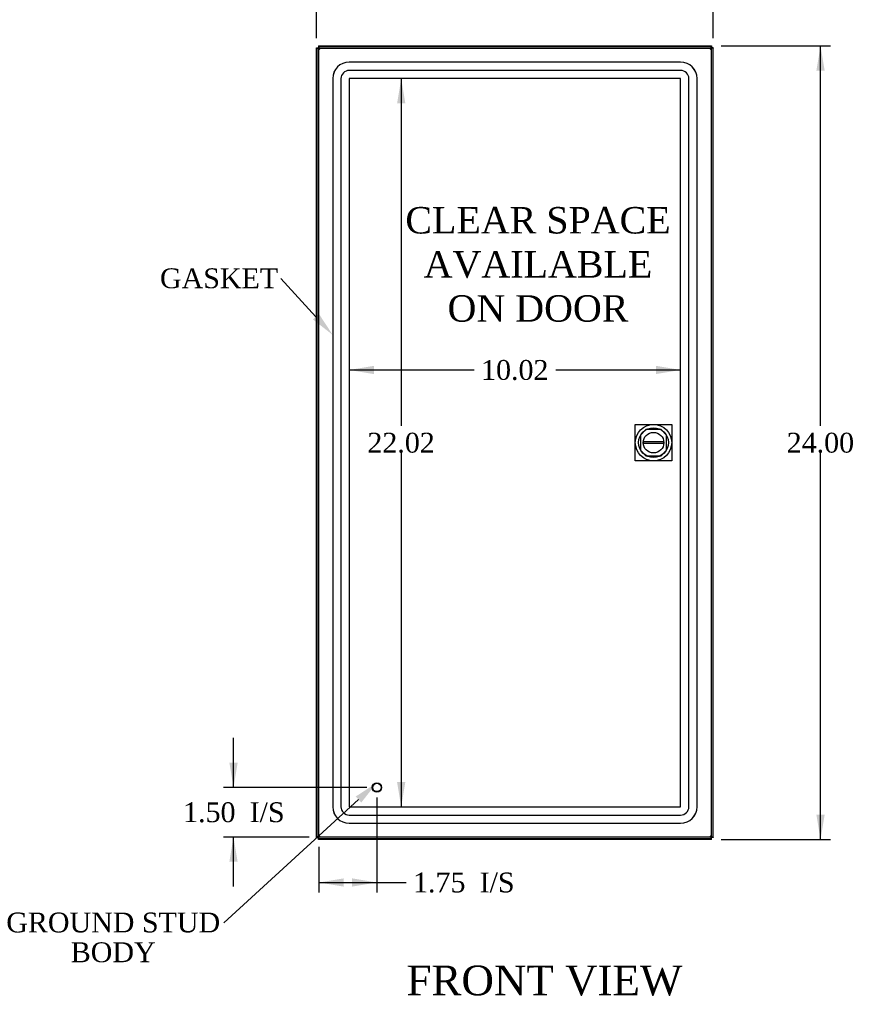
# Model space of a CAD drawing. Header units: inches. Extents: x 0 to 120, y -1 to 80.
# Tile 3 of 10: x 20 to 45, y 22 to 52. Entities that reach past the tile are written whole.
import ezdxf
from ezdxf import colors
from ezdxf.entities.mleader import LeaderData, LeaderLine
from ezdxf.enums import TextEntityAlignment as Align
from ezdxf.lldxf.tags import DXFTag
from ezdxf.math import Vec2, Vec3

# ---------------------------------------------------------------- set-up
doc = ezdxf.new("R2010")
doc.units = ezdxf.units.IN
doc.header["$MEASUREMENT"] = 0
for name, color, linetype in [('COM55764-3', 7, 'Continuous'), ('COM55769-1', 7, 'Continuous'), ('COM70219', 7, 'Continuous'), ('Default', 7, 'Continuous'), ('DV1_Default', 7, 'Continuous'), ('LOK10000', 7, 'Continuous'), ('STD21878', 7, 'Continuous')]:
    doc.layers.add(name, color=color, linetype=linetype)
doc.styles.add('SEACAD_Times_New_Roman', font='times.ttf')
tags = doc.linetypes.add('HIDDEN2', pattern=[0.1875, 0.125, -0.0625]).pattern_tags.tags
tags[6:7] = [DXFTag(74, 4), DXFTag(75, 0), DXFTag(340, '0'), DXFTag(46, 0.0), DXFTag(50, 0.0), DXFTag(44, 0.0), DXFTag(45, 0.0)]
tags[4:5] = [DXFTag(74, 4), DXFTag(75, 0), DXFTag(340, '0'), DXFTag(46, 0.0), DXFTag(50, 0.0), DXFTag(44, 0.0), DXFTag(45, 0.0)]
doc.dimstyles.new('HAMMOND_(STH_-_120x80)', dxfattribs={"dimtxt": 0.6, "dimasz": 0.75, "dimexe": 0.3, "dimexo": 0.3, "dimgap": 0.15, "dimtad": 0, "dimtih": 1, "dimtoh": 1, "dimzin": 0, "dimdsep": 46, "dimtxsty": 'SEACAD_Times_New_Roman', "dimblk1": '_SE_FILLED', "dimblk2": '_SE_FILLED', "dimsah": 1, "dimcen": 0.3, "dimadec": 0, "dimazin": 0, "dimtfac": 0.8, "dimtofl": 0, "dimtmove": 0, "dimatfit": 3, "dimfxl": 1, "dimtolj": 1, "dimtzin": 0, "dimarcsym": 0})

# ---------------------------------------------------------------- blocks, each defined once
blk = doc.blocks.new('SE')
at = {"layer": 'COM55764-3', "color": 7, "linetype": 'Continuous'}
for p, q in [((28.9, 51.274), (40.755, 51.274)), ((28.9, 51.274), (28.9, 51.235)), ((28.9, 51.217), (28.9, 51.235)), ((40.755, 51.274), (40.755, 51.235)), ((40.755, 51.217), (40.755, 51.235)), ((28.843, 27.362), (28.843, 51.217)), ((28.843, 51.217), (28.882, 51.217)), ((28.9, 51.217), (28.882, 51.217)), ((28.924, 51.193), (28.9, 51.217)), ((28.929, 51.189), (28.928, 51.189)), ((28.928, 51.188), (28.929, 51.188)), ((28.929, 51.188), (28.929, 51.189)), ((28.929, 51.188), (28.929, 51.188)), ((28.929, 51.188), (28.929, 51.188)), ((40.726, 51.189), (40.726, 51.188)), ((40.726, 51.188), (40.726, 51.189)), ((40.726, 51.188), (40.726, 51.188)), ((40.726, 51.188), (40.726, 51.188)), ((40.726, 51.188), (40.726, 51.188)), ((40.731, 51.193), (40.755, 51.217)), ((40.755, 51.217), (40.773, 51.217)), ((40.812, 51.217), (40.773, 51.217)), ((40.812, 51.217), (40.812, 27.362)), ((28.843, 27.362), (28.882, 27.362)), ((28.9, 27.362), (28.882, 27.362)), ((28.924, 27.386), (28.9, 27.362)), ((28.9, 27.362), (28.9, 27.344)), ((28.9, 27.305), (28.9, 27.344)), ((40.755, 27.305), (28.9, 27.305)), ((28.929, 27.391), (28.928, 27.391)), ((28.929, 27.391), (28.929, 27.391)), ((28.929, 27.391), (28.929, 27.391)), ((28.929, 27.391), (28.929, 27.391)), ((40.726, 27.391), (40.726, 27.391)), ((40.726, 27.391), (40.726, 27.391)), ((40.726, 27.391), (40.726, 27.391)), ((40.726, 27.391), (40.726, 27.39)), ((40.726, 27.391), (40.726, 27.391)), ((40.73, 27.386), (40.755, 27.362)), ((40.755, 27.362), (40.773, 27.362)), ((40.755, 27.362), (40.755, 27.344)), ((40.755, 27.305), (40.755, 27.344)), ((40.812, 27.362), (40.773, 27.362))]:
    blk.add_line(p, q, dxfattribs=at)
at = {"layer": 'COM55764-3', "color": 7, "linetype": 'HIDDEN2'}
for p, q in [((28.9, 27.362), (28.9, 51.217)), ((28.9, 51.217), (40.755, 51.217)), ((40.755, 51.217), (40.755, 27.362)), ((38.785, 39.685), (38.62, 39.521)), ((39.247, 39.685), (38.785, 39.685)), ((39.411, 39.521), (39.247, 39.685)), ((38.62, 39.521), (38.62, 39.059)), ((39.411, 39.059), (39.411, 39.521)), ((38.62, 39.059), (38.785, 38.894)), ((39.247, 38.894), (39.411, 39.059)), ((38.785, 38.894), (39.247, 38.894)), ((40.755, 27.362), (28.9, 27.362))]:
    blk.add_line(p, q, dxfattribs=at)
at = {"layer": 'COM55764-3', "color": 7, "linetype": 'Continuous'}
for centre, start, end in [((28.316, 50.846), 29.2113, 33.6978), ((41.338, 50.846), 146.3022, 150.7887), ((29.271, 51.801), 236.3022, 240.7887), ((40.384, 51.801), 299.2113, 303.6978), ((29.271, 26.778), 119.2113, 123.6978), ((28.316, 27.733), 326.3022, 330.7887), ((40.384, 26.778), 56.3022, 60.7887), ((41.338, 27.733), 209.2113, 213.6978)]:
    blk.add_arc(centre, 0.702, start, end, dxfattribs=at)
at = {"layer": 'COM55769-1', "color": 7, "linetype": 'Continuous'}
for p, q in [((28.825, 51.232), (28.882, 51.232)), ((28.825, 51.224), (28.825, 51.232)), ((28.825, 51.224), (28.882, 51.224)), ((28.825, 27.354), (28.825, 51.224)), ((28.882, 51.289), (28.882, 51.232)), ((28.882, 51.289), (28.89, 51.289)), ((28.882, 51.224), (28.882, 51.232)), ((28.882, 51.232), (28.89, 51.232)), ((28.89, 51.289), (28.89, 51.232)), ((28.89, 51.289), (40.76, 51.289)), ((40.76, 51.289), (40.768, 51.289)), ((40.76, 51.289), (40.76, 51.232)), ((40.76, 51.232), (40.768, 51.232)), ((40.768, 51.289), (40.768, 51.232)), ((40.825, 51.232), (40.768, 51.232)), ((40.768, 51.232), (40.768, 51.224)), ((40.825, 51.224), (40.768, 51.224)), ((40.825, 51.232), (40.825, 51.224)), ((40.825, 27.354), (40.825, 51.224)), ((28.825, 27.346), (28.825, 27.354)), ((28.825, 27.354), (28.882, 27.354)), ((28.825, 27.346), (28.882, 27.346)), ((28.882, 27.346), (28.882, 27.354)), ((28.882, 27.289), (28.882, 27.346)), ((28.89, 27.346), (28.882, 27.346)), ((28.89, 27.289), (28.882, 27.289)), ((28.89, 27.289), (28.89, 27.346)), ((40.76, 27.289), (28.89, 27.289)), ((40.768, 27.346), (40.76, 27.346)), ((40.76, 27.289), (40.76, 27.346)), ((40.768, 27.289), (40.76, 27.289)), ((40.825, 27.354), (40.768, 27.354)), ((40.768, 27.354), (40.768, 27.346)), ((40.825, 27.346), (40.768, 27.346)), ((40.768, 27.289), (40.768, 27.346)), ((40.825, 27.354), (40.825, 27.346))]:
    blk.add_line(p, q, dxfattribs=at)
for points, knots in [([(28.841, 51.214), (28.841, 51.214), (28.838, 51.216), (28.833, 51.218), (28.829, 51.22), (28.827, 51.221), (28.825, 51.223), (28.825, 51.224), (28.825, 51.224)], [0.6039603, 0.6039603, 0.6039603, 0.6039603, 0.6142262, 0.7415397, 0.8057429, 0.8702331, 0.9349917, 1, 1, 1, 1]), ([(28.882, 51.232), (28.882, 51.23), (28.883, 51.227), (28.885, 51.222), (28.888, 51.22), (28.891, 51.217), (28.891, 51.217), (28.891, 51.217)], [0, 0, 0, 0, 0.25, 0.25, 0.5, 0.5, 0.5178446, 0.5178446, 0.5178446, 0.5178446]), ([(28.882, 51.232), (28.887, 51.232), (28.892, 51.229), (28.899, 51.22), (28.903, 51.216), (28.906, 51.211)], [0, 0, 0, 0, 0.5, 0.5, 0.8182833, 0.8182833, 0.8182833, 0.8182833]), ([(28.89, 51.289), (28.89, 51.289), (28.891, 51.289), (28.891, 51.288), (28.892, 51.287), (28.894, 51.286), (28.895, 51.284), (28.896, 51.282), (28.897, 51.279), (28.898, 51.277), (28.899, 51.274), (28.9, 51.273), (28.9, 51.273)], [0, 0, 0, 0, 0.0433796, 0.0866505, 0.1298072, 0.1728441, 0.2157558, 0.2585367, 0.3011814, 0.3436846, 0.3860411, 0.3897209, 0.3897209, 0.3897209, 0.3897209]), ([(28.89, 51.232), (28.891, 51.232), (28.893, 51.231), (28.897, 51.229), (28.899, 51.227), (28.901, 51.225)], [0, 0, 0, 0, 0.25, 0.25, 0.425421, 0.425421, 0.425421, 0.425421]), ([(40.751, 51.275), (40.752, 51.278), (40.754, 51.281), (40.756, 51.285), (40.757, 51.287), (40.759, 51.289), (40.76, 51.289), (40.76, 51.289)], [0.6428453, 0.6428453, 0.6428453, 0.6428453, 0.7415222, 0.8057287, 0.8702229, 0.9349862, 1, 1, 1, 1]), ([(40.768, 51.232), (40.768, 51.227), (40.765, 51.222), (40.758, 51.217), (40.757, 51.216), (40.756, 51.215)], [0, 0, 0, 0, 0.5, 0.5, 0.590371, 0.590371, 0.590371, 0.590371]), ([(40.768, 51.224), (40.768, 51.223), (40.767, 51.221), (40.765, 51.218), (40.765, 51.217), (40.765, 51.217)], [0, 0, 0, 0, 0.25, 0.25, 0.2865332, 0.2865332, 0.2865332, 0.2865332]), ([(40.825, 51.224), (40.825, 51.224), (40.825, 51.223), (40.824, 51.222), (40.823, 51.221), (40.822, 51.22), (40.82, 51.219), (40.818, 51.218), (40.815, 51.217), (40.814, 51.216), (40.813, 51.216)], [0, 0, 0, 0, 0.0433759, 0.0866434, 0.129797, 0.1728312, 0.2157404, 0.2585192, 0.3011621, 0.3314996, 0.3314996, 0.3314996, 0.3314996]), ([(28.825, 27.354), (28.825, 27.354), (28.825, 27.355), (28.826, 27.356), (28.827, 27.357), (28.828, 27.358), (28.83, 27.359), (28.832, 27.36), (28.835, 27.361), (28.837, 27.362), (28.84, 27.364), (28.842, 27.364), (28.843, 27.365)], [0, 0, 0, 0, 0.0433759, 0.0866434, 0.129797, 0.1728312, 0.2157404, 0.2585192, 0.3011621, 0.3436638, 0.3860192, 0.4132543, 0.4132543, 0.4132543, 0.4132543]), ([(28.882, 27.346), (28.884, 27.346), (28.887, 27.347), (28.892, 27.35), (28.894, 27.352), (28.899, 27.357), (28.901, 27.361), (28.905, 27.366), (28.906, 27.367), (28.907, 27.369)], [0, 0, 0, 0, 0.25, 0.25, 0.5, 0.5, 0.75, 0.75, 0.8585848, 0.8585848, 0.8585848, 0.8585848]), ([(28.892, 27.362), (28.891, 27.362), (28.891, 27.361), (28.888, 27.358), (28.885, 27.356), (28.883, 27.351), (28.882, 27.349), (28.882, 27.346)], [0.4477169, 0.4477169, 0.4477169, 0.4477169, 0.5, 0.5, 0.75, 0.75, 1, 1, 1, 1]), ([(28.9, 27.352), (28.898, 27.35), (28.897, 27.349), (28.893, 27.347), (28.891, 27.346), (28.89, 27.346)], [0.6192625, 0.6192625, 0.6192625, 0.6192625, 0.75, 0.75, 1, 1, 1, 1]), ([(28.899, 27.304), (28.898, 27.301), (28.896, 27.297), (28.894, 27.293), (28.892, 27.291), (28.891, 27.289), (28.89, 27.289), (28.89, 27.289)], [0.6240813, 0.6240813, 0.6240813, 0.6240813, 0.7415222, 0.8057287, 0.8702229, 0.9349862, 1, 1, 1, 1]), ([(40.747, 27.37), (40.752, 27.367), (40.756, 27.364), (40.765, 27.356), (40.768, 27.351), (40.768, 27.346)], [0.1817167, 0.1817167, 0.1817167, 0.1817167, 0.5, 0.5, 1, 1, 1, 1]), ([(40.76, 27.289), (40.76, 27.289), (40.759, 27.289), (40.758, 27.29), (40.757, 27.291), (40.756, 27.292), (40.755, 27.294), (40.754, 27.296), (40.753, 27.299), (40.752, 27.301), (40.751, 27.303), (40.751, 27.303)], [0, 0, 0, 0, 0.0433796, 0.0866505, 0.1298072, 0.1728441, 0.2157558, 0.2585367, 0.3011814, 0.3436846, 0.3603038, 0.3603038, 0.3603038, 0.3603038]), ([(40.755, 27.353), (40.757, 27.351), (40.759, 27.349), (40.763, 27.347), (40.765, 27.346), (40.768, 27.346)], [0.5506868, 0.5506868, 0.5506868, 0.5506868, 0.75, 0.75, 1, 1, 1, 1]), ([(40.764, 27.362), (40.764, 27.361), (40.765, 27.361), (40.767, 27.358), (40.768, 27.356), (40.768, 27.354)], [0.6813818, 0.6813818, 0.6813818, 0.6813818, 0.75, 0.75, 1, 1, 1, 1]), ([(40.81, 27.363), (40.813, 27.362), (40.817, 27.36), (40.821, 27.358), (40.823, 27.357), (40.825, 27.355), (40.825, 27.354), (40.825, 27.354)], [0.6258838, 0.6258838, 0.6258838, 0.6258838, 0.7415397, 0.8057429, 0.8702331, 0.9349917, 1, 1, 1, 1])]:
    blk.add_open_spline(points, degree=3, knots=knots, dxfattribs=at)
for points in [[(40.755, 51.225), (40.759, 51.23), (40.763, 51.232), (40.768, 51.232)], [(40.745, 51.207), (40.743, 51.206), (40.741, 51.204), (40.739, 51.203)], [(40.76, 27.346), (40.758, 27.346), (40.757, 27.347), (40.755, 27.348)]]:
    blk.add_open_spline(points, degree=3, dxfattribs=at)
at = {"layer": 'COM70219', "color": 7, "linetype": 'HIDDEN2'}
for p, q in [((39.836, 50.8), (29.814, 50.8)), ((39.836, 50.799), (29.814, 50.799)), ((39.836, 50.55), (29.814, 50.55)), ((29.314, 50.3), (29.314, 28.278)), ((29.315, 50.3), (29.315, 28.278)), ((29.564, 50.3), (29.564, 28.278)), ((29.813, 50.3), (29.813, 28.278)), ((39.836, 50.301), (29.814, 50.301)), ((29.814, 50.3), (29.814, 28.278)), ((39.836, 50.3), (29.814, 50.3)), ((39.836, 28.278), (39.836, 50.3)), ((39.837, 28.278), (39.837, 50.3)), ((40.086, 28.278), (40.086, 50.3)), ((40.335, 28.278), (40.335, 50.3)), ((40.336, 28.278), (40.336, 50.3)), ((29.814, 28.278), (39.836, 28.278)), ((29.814, 28.277), (39.836, 28.277)), ((29.814, 28.028), (39.836, 28.028)), ((29.814, 27.779), (39.836, 27.779)), ((29.814, 27.778), (39.836, 27.778))]:
    blk.add_line(p, q, dxfattribs=at)
for centre, radius, start, end in [((29.814, 50.3), 0.5, 90, 180), ((29.814, 50.3), 0.499, 90, 180), ((39.836, 50.3), 0.5, 0, 90), ((39.836, 50.3), 0.499, 0, 90), ((29.814, 50.3), 0.25, 90, 180), ((39.836, 50.3), 0.25, 0, 90), ((29.814, 50.3), 0.001, 90, 180), ((39.836, 50.3), 0.001, 0, 90), ((29.814, 28.278), 0.5, 180, 270), ((29.814, 28.278), 0.499, 180, 270), ((29.814, 28.278), 0.25, 180, 270), ((29.814, 28.278), 0.001, 180, 270), ((39.836, 28.278), 0.5, 270, 360), ((39.836, 28.278), 0.001, 270, 0), ((39.836, 28.278), 0.25, 270, 0), ((39.836, 28.278), 0.499, 270, 360)]:
    blk.add_arc(centre, radius, start, end, dxfattribs=at)
at = {"layer": 'DV1_Default', "color": 7, "linetype": 'HIDDEN2'}
for p, q in [((38.466, 39.84), (39.566, 39.84)), ((38.466, 38.74), (38.466, 39.84)), ((39.566, 39.84), (39.566, 38.74)), ((39.566, 38.74), (38.466, 38.74))]:
    blk.add_line(p, q, dxfattribs=at)
at = {"layer": 'LOK10000', "color": 7, "linetype": 'Continuous'}
for p, q in [((38.705, 39.32), (39.327, 39.32)), ((39.327, 39.26), (38.705, 39.26))]:
    blk.add_line(p, q, dxfattribs=at)
for radius in [0.55, 0.45, 0.312]:
    blk.add_circle((39.016, 39.29), radius, dxfattribs=at)
for start, end in [(174.4888, 185.5112), (354.4888, 5.5112)]:
    blk.add_arc((39.016, 39.29), 0.312, start, end, dxfattribs=at)
at = {"layer": 'STD21878', "color": 7, "linetype": 'HIDDEN2'}
for radius in [0.141, 0.125]:
    blk.add_circle((30.65, 28.862), radius, dxfattribs=at)
at = {"layer": 'DV1_Default', "insert": (35.523, 46.417), "char_height": 0.8, "width": 7.94597, "attachment_point": 2}
blk.add_mtext('{\\fTimes New Roman|b0||i0||c0|p34;\\C7;\\H0.8;\\W1.;CLEAR SPACE\\P}{\\fTimes New Roman|b0||i0||c0|p34;\\C7;\\H0.8;\\W1.;AVAILABLE \\P}{\\fTimes New Roman|b0||i0||c0|p34;\\C7;\\H0.8;\\W1.;ON DOOR}', dxfattribs=at)
blk = doc.blocks.new('DMBLK4827')
at = {"layer": 'Default', "linetype": 'Continuous'}
for points in [[(26.19, 29.612), (26.315, 28.862), (26.44, 29.612)], [(26.19, 26.612), (26.44, 26.612), (26.315, 27.362)]]:
    blk.add_hatch(color=7, dxfattribs=at).paths.add_polyline_path(points)
at = {"layer": 'Default', "color": 7, "linetype": 'Continuous'}
for p, q in [((26.315, 28.862), (26.315, 30.362)), ((30.35, 28.862), (26.015, 28.862)), ((28.6, 27.362), (26.015, 27.362)), ((26.315, 25.862), (26.315, 27.362))]:
    blk.add_line(p, q, dxfattribs=at)
at = {"layer": 'Default', "color": 7, "linetype": 'Continuous', "style": 'SEACAD_Times_New_Roman'}
for s, p in [('1.50', (24.79, 28.412)), ('I/S', (26.802, 28.412))]:
    blk.add_text(s, height=0.6, dxfattribs=at).set_placement(p, align=Align.TOP_LEFT)
blk = doc.blocks.new('_SE_FILLED')
at = {"color": 0}
blk.add_line((0, 0), (-1, 0), dxfattribs=at)
blk.add_solid([(0, 0), (-1, -0.1665), (-1, 0.1665), (0, 0)], dxfattribs=at)
blk = doc.blocks.new('DMBLK4828')
at = {"layer": 'Default', "linetype": 'Continuous'}
for points in [[(29.65, 25.862), (29.65, 26.112), (28.9, 25.987)], [(29.9, 25.862), (30.65, 25.987), (29.9, 26.112)]]:
    blk.add_hatch(color=7, dxfattribs=at).paths.add_polyline_path(points)
at = {"layer": 'Default', "color": 7, "linetype": 'Continuous'}
for p, q in [((30.65, 28.562), (30.65, 25.687)), ((28.9, 27.062), (28.9, 25.687)), ((28.9, 25.987), (31.233, 25.987)), ((31.233, 25.987), (31.533, 25.987))]:
    blk.add_line(p, q, dxfattribs=at)
at = {"layer": 'Default', "color": 7, "linetype": 'Continuous', "style": 'SEACAD_Times_New_Roman'}
for s, p in [('1.75', (31.743, 26.287)), ('I/S', (33.756, 26.287))]:
    blk.add_text(s, height=0.6, dxfattribs=at).set_placement(p, align=Align.TOP_LEFT)
blk = doc.blocks.new('DMBLK4842')
at = {"layer": 'Default', "linetype": 'Continuous'}
for points in [[(29.575, 53.641), (28.825, 53.516), (29.575, 53.391)], [(40.075, 53.641), (40.075, 53.391), (40.825, 53.516)]]:
    blk.add_hatch(color=7, dxfattribs=at).paths.add_polyline_path(points)
at = {"layer": 'Default', "color": 7, "linetype": 'Continuous'}
for p, q in [((28.825, 51.524), (28.825, 53.816)), ((40.825, 51.524), (40.825, 53.816)), ((33.591, 53.516), (28.825, 53.516)), ((40.825, 53.516), (36.059, 53.516))]:
    blk.add_line(p, q, dxfattribs=at)
at = {"layer": 'Default', "color": 7, "linetype": 'Continuous', "style": 'SEACAD_Times_New_Roman'}
blk.add_text('12.00', height=0.6, dxfattribs=at).set_placement((33.801, 53.816), align=Align.TOP_LEFT)
blk = doc.blocks.new('DMBLK4843')
at = {"layer": 'Default', "linetype": 'Continuous'}
for points in [[(44.192, 50.539), (44.067, 51.289), (43.942, 50.539)], [(44.192, 28.039), (43.942, 28.039), (44.067, 27.289)]]:
    blk.add_hatch(color=7, dxfattribs=at).paths.add_polyline_path(points)
at = {"layer": 'Default', "color": 7, "linetype": 'Continuous'}
for p, q in [((41.06, 51.289), (44.367, 51.289)), ((44.067, 39.799), (44.067, 51.289)), ((44.067, 27.289), (44.067, 38.989)), ((41.06, 27.289), (44.367, 27.289))]:
    blk.add_line(p, q, dxfattribs=at)
at = {"layer": 'Default', "color": 7, "linetype": 'Continuous', "style": 'SEACAD_Times_New_Roman'}
blk.add_text('24.00', height=0.6, dxfattribs=at).set_placement((43.043, 39.589), align=Align.TOP_LEFT)
blk = doc.blocks.new('DMBLK4850')
at = {"layer": 'Default', "linetype": 'Continuous'}
for points in [[(31.511, 49.551), (31.386, 50.301), (31.261, 49.551)], [(31.511, 29.027), (31.261, 29.027), (31.386, 28.277)]]:
    blk.add_hatch(color=7, dxfattribs=at).paths.add_polyline_path(points)
at = {"layer": 'Default', "color": 7, "linetype": 'Continuous'}
for p, q in [((31.386, 50.301), (31.386, 39.799)), ((31.386, 38.989), (31.386, 28.277))]:
    blk.add_line(p, q, dxfattribs=at)
at = {"layer": 'Default', "color": 7, "linetype": 'Continuous', "style": 'SEACAD_Times_New_Roman'}
blk.add_text('22.02', height=0.6, dxfattribs=at).set_placement((30.363, 39.589), align=Align.TOP_LEFT)
blk = doc.blocks.new('DMBLK4851')
at = {"layer": 'Default', "linetype": 'Continuous'}
for points in [[(30.563, 41.364), (30.563, 41.614), (29.813, 41.489)], [(39.087, 41.364), (39.837, 41.489), (39.087, 41.614)]]:
    blk.add_hatch(color=7, dxfattribs=at).paths.add_polyline_path(points)
at = {"layer": 'Default', "color": 7, "linetype": 'Continuous'}
for p, q in [((29.813, 41.489), (33.591, 41.489)), ((36.059, 41.489), (39.837, 41.489))]:
    blk.add_line(p, q, dxfattribs=at)
at = {"layer": 'Default', "color": 7, "linetype": 'Continuous', "style": 'SEACAD_Times_New_Roman'}
blk.add_text('10.02', height=0.6, dxfattribs=at).set_placement((33.801, 41.789), align=Align.TOP_LEFT)

msp = doc.modelspace()

# ---------------------------------------------------------------- block references
at = {"layer": 'Default'}
msp.add_blockref('SE', (0, 0), dxfattribs=at)

# ---------------------------------------------------------------- texts
at = {"layer": 'Default', "color": 7, "linetype": 'Continuous', "style": 'SEACAD_Times_New_Roman'}
msp.add_text('FRONT VIEW', height=0.9, dxfattribs=at).set_placement((31.545, 23.475), align=Align.TOP_LEFT)

# ---------------------------------------------------------------- dimensions: what is measured, and where the dimension line sits
at = {"layer": 'Default', "color": 7, "linetype": 'Continuous'}
for base, p1, p2, angle, text, picture, middle, dimtype in [((40.825, 53.516), (40.825, 51.224), (28.825, 51.224), 180, '\\A1;<>', 'DMBLK4842', (34.825, 53.516), 161), ((44.067, 27.289), (40.76, 27.289), (40.76, 51.289), 90, '\\A1;<>', 'DMBLK4843', (44.067, 39.289), 161), ((29.813, 41.489), (29.813, 50.3), (39.837, 50.3), 0, '\\A1;<>', 'DMBLK4851', (34.825, 41.489), 161), ((31.386, 50.301), (29.814, 50.301), (29.814, 28.277), 270, '\\A1;<>', 'DMBLK4850', (31.386, 39.289), 161), ((26.315, 28.862), (28.9, 27.362), (30.65, 28.862), 90, '\\A1;<> I/S', 'DMBLK4827', (26.315, 28.112), 160)]:
    dim = msp.add_linear_dim(base=base, p1=p1, p2=p2, angle=angle, text=text, dimstyle='HAMMOND_(STH_-_120x80)', dxfattribs=at)
    dim.commit()
    dim.dimension.update_dxf_attribs({"geometry": picture, "text_midpoint": middle, "dimtype": dimtype})
dim = msp.add_linear_dim(base=(30.65, 25.987), p1=(28.9, 27.362), p2=(30.65, 28.862), text='\\A1;<> I/S', dimstyle='HAMMOND_(STH_-_120x80)', override={"dimtmove": 1}, dxfattribs=at)
dim.commit()
dim.dimension.update_dxf_attribs({"geometry": 'DMBLK4828', "text_midpoint": (31.533, 25.987), "dimtype": 160})

# ---------------------------------------------------------------- leaders
ml = msp.add_multileader_mtext('Standard', dxfattribs=at)
ml.set_content('{\\pxsm0.9;\\fTimes New Roman|b0||i0||c0|p34;\\W1.;GASKET\\P}', color=7)
ml.set_leader_properties()
ml.build(insert=Vec2(0, 0))
ml.multileader.update_dxf_attribs({"dogleg_length": 0, "arrow_head_size": 0.75})
ctx = ml.context
ctx.base_point, ctx.char_height, ctx.arrow_head_size, ctx.landing_gap_size = Vec3(24.001, 44.045), 0.6, 0.75, 0.21
notes = []
notes.append((ctx, [(0, (1, 1, 0), (27.744, 44.255), (-1, 0), 0, [(0, [(29.315, 42.549)], 0, [])])]))
ctx.mtext.insert = Vec3(24.091, 44.562)
ml = msp.add_multileader_mtext('Standard', dxfattribs=at)
ml.set_content('{\\pxsm0.9;\\fTimes New Roman|b0||i0||c0|p34;\\W1.;GROUND STUD\\PBODY\\P}', color=7)
ml.set_leader_properties()
ml.build(insert=Vec2(0, 0))
ml.multileader.update_dxf_attribs({"dogleg_length": 0, "arrow_head_size": 0.75})
ctx = ml.context
ctx.base_point, ctx.char_height, ctx.arrow_head_size, ctx.landing_gap_size = Vec3(19.455, 24.561), 0.6, 0.75, 0.21
ctx.text_align_type = 1
notes.append((ctx, [(0, (1, 1, 0), (26.019, 24.771), (-1, 0), 0, [(0, [(30.65, 29.003)], 0, [])])]))
ctx.mtext.insert, ctx.mtext.alignment = Vec3(22.677, 25.077), 2
for ctx, leaders in notes:
    for number, flags, end, landing, length, lines in leaders:
        leader = LeaderData()
        leader.index, (leader.has_last_leader_line, leader.has_dogleg_vector, leader.attachment_direction) = number, flags
        leader.last_leader_point, leader.dogleg_vector, leader.dogleg_length = Vec3(end), Vec3(landing), length
        for number, points, colour, breaks in lines:
            line = LeaderLine()
            line.index, line.vertices, line.color, line.breaks = number, Vec3.list(points), colors.encode_raw_color(colour), breaks
            leader.lines.append(line)
        ctx.leaders.append(leader)

doc.saveas('drawing.dxf')
